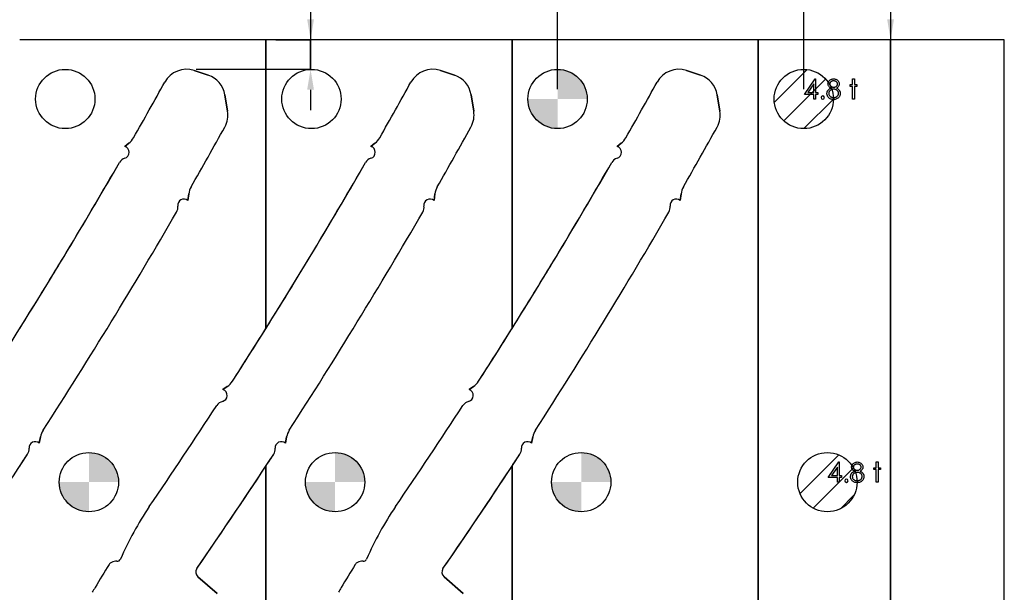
# Model space of a CAD drawing. Header units: inches. Extents: x -122 to 123, y -201 to 75.
# Tile 151 of 191: x -11 to -4.74, y 65.42 to 69.07. Entities that reach past the tile are written whole.
import ezdxf

# ---------------------------------------------------------------- set-up
doc = ezdxf.new("R2010")
doc.units = ezdxf.units.IN
doc.header["$MEASUREMENT"] = 0
doc.header["$PDSIZE"] = -1
doc.layers.add('DIMENSIONS', color=171, linetype='Continuous')
doc.layers.add('NOTES', color=5, linetype='Continuous')
doc.styles.add('SLDTEXTSTYLE0', font='TXT', dxfattribs={"width": 0.75})
doc.dimstyles.new('SLDDIMSTYLE1', dxfattribs={"dimtxt": 0.125, "dimasz": 0.13, "dimexe": 0, "dimexo": 0.0625, "dimgap": 0.03125, "dimtad": 0, "dimtih": 1, "dimtoh": 1, "dimdec": 4, "dimrnd": 1e-09, "dimzin": 4, "dimdsep": 46, "dimtxsty": 'SLDTEXTSTYLE0', "dimsah": 1, "dimcen": 0.09, "dimadec": 0, "dimazin": 1, "dimtfac": 1, "dimtdec": 4, "dimtmove": 0, "dimatfit": 0, "dimfxl": 1, "dimfrac": 2, "dimtolj": 1, "dimtzin": 12, "dimarcsym": 0})
doc.dimstyles.new('SLDDIMSTYLE2', dxfattribs={"dimtxt": 0.125, "dimasz": 0.13, "dimexe": 0, "dimexo": 0.0625, "dimgap": 0.03125, "dimtad": 0, "dimtih": 1, "dimtoh": 1, "dimdec": 4, "dimrnd": 1e-09, "dimzin": 4, "dimdsep": 46, "dimtxsty": 'SLDTEXTSTYLE0', "dimsah": 1, "dimcen": 0.09, "dimadec": 0, "dimazin": 1, "dimtfac": 1, "dimtdec": 4, "dimtofl": 0, "dimtmove": 0, "dimatfit": 3, "dimfxl": 1, "dimfrac": 2, "dimtolj": 1, "dimtzin": 12, "dimarcsym": 0})

# ---------------------------------------------------------------- blocks, each defined once
blk = doc.blocks.new('SW_HATCH_12')
at = {"color": 0, "linetype": 'Continuous', "lineweight": 18}
for p, q in [((0, 0), (-0.2466, -0.2466)), ((0.0929, -0.0839), (-0.1627, -0.3395)), ((0.0965, -0.257), (0.0104, -0.3431))]:
    blk.add_line(p, q, dxfattribs=at)
blk = doc.blocks.new('SW_HATCH_13')
at = {"color": 0, "linetype": 'Continuous', "lineweight": 18}
for p, q in [((0, 0), (-0.2095, -0.2095)), ((0.1168, -0.06), (-0.1495, -0.3263)), ((0.1662, -0.1873), (-0.0221, -0.3757))]:
    blk.add_line(p, q, dxfattribs=at)
blk = doc.blocks.new('_D_1')
at = {"layer": 'Defpoints', "color": 0}
for p in [(-5.4659, 68.9404), (-5.4659, 68.9404), (-4.7428, 68.9404), (-4.7428, 62.2104)]:
    blk.add_point(p, dxfattribs=at)
at = {"layer": 'DIMENSIONS', "color": 0, "lineweight": -2}
for p, q in [((-5.3359, 69.9232), (-5.4659, 69.9232)), ((-5.4659, 69.9232), (-5.4659, 68.9404)), ((-4.8053, 68.9404), (-5.4659, 68.9404)), ((-5.4659, 62.2104), (-5.4659, 68.9404)), ((-5.4659, 68.9404), (-5.4659, 62.2104)), ((-4.8053, 62.2104), (-5.4659, 62.2104)), ((-5.4659, 62.0804), (-5.4659, 61.9504))]:
    blk.add_line(p, q, dxfattribs=at)
at = {"layer": 'DIMENSIONS', "color": 0}
for points in [[(-5.4876, 69.0704), (-5.4442, 69.0704), (-5.4659, 68.9404)], [(-5.4442, 62.0804), (-5.4876, 62.0804), (-5.4659, 62.2104)]]:
    blk.add_solid(points, dxfattribs=at)
at = {"layer": 'DIMENSIONS', "color": 0, "insert": (-5.0859, 70.0898), "char_height": 0.125, "attachment_point": 2, "style": 'SLDTEXTSTYLE0'}
blk.add_mtext('\\A1;6.7300\\PCOIL', dxfattribs=at)
blk = doc.blocks.new('_D_2')
at = {"layer": 'Defpoints', "color": 0}
for p in [(-9.4378, 68.9404), (-9.9426, 68.7524), (-9.1535, 68.7524), (-9.1535, 68.7524)]:
    blk.add_point(p, dxfattribs=at)
at = {"layer": 'DIMENSIONS', "color": 0, "lineweight": -2}
for p, q in [((-9.0235, 69.5767), (-9.1535, 69.5767)), ((-9.1535, 69.5767), (-9.1535, 68.9404)), ((-9.3753, 68.9404), (-9.1535, 68.9404)), ((-9.1535, 68.9404), (-9.1535, 68.7524)), ((-9.1535, 68.7524), (-9.1535, 68.9404)), ((-9.8801, 68.7524), (-9.1535, 68.7524)), ((-9.1535, 68.6224), (-9.1535, 68.4924))]:
    blk.add_line(p, q, dxfattribs=at)
at = {"layer": 'DIMENSIONS', "color": 0}
for points in [[(-9.1752, 69.0704), (-9.1318, 69.0704), (-9.1535, 68.9404)], [(-9.1318, 68.6224), (-9.1752, 68.6224), (-9.1535, 68.7524)]]:
    blk.add_solid(points, dxfattribs=at)
at = {"layer": 'DIMENSIONS', "color": 0, "insert": (-8.7657, 69.6392), "char_height": 0.125, "attachment_point": 2, "style": 'SLDTEXTSTYLE0'}
blk.add_mtext('\\A1;(.1880)', dxfattribs=at)
blk = doc.blocks.new('_D_3')
at = {"layer": 'Defpoints', "color": 0}
for p in [(-6.0178, 69.9232), (-6.0178, 69.9232), (-7.5828, 68.5634), (-6.0178, 68.5634)]:
    blk.add_point(p, dxfattribs=at)
at = {"layer": 'DIMENSIONS', "color": 0, "lineweight": -2}
for p, q in [((-7.5828, 68.6259), (-7.5828, 69.9232)), ((-7.4528, 69.9232), (-7.097, 69.9232)), ((-6.1478, 69.9232), (-6.6127, 69.9232)), ((-6.0178, 68.6259), (-6.0178, 69.9232))]:
    blk.add_line(p, q, dxfattribs=at)
at = {"layer": 'DIMENSIONS', "color": 0}
for points in [[(-7.4528, 69.9448), (-7.4528, 69.9015), (-7.5828, 69.9232)], [(-6.1478, 69.9015), (-6.1478, 69.9448), (-6.0178, 69.9232)]]:
    blk.add_solid(points, dxfattribs=at)
at = {"layer": 'DIMENSIONS', "color": 0, "insert": (-6.8549, 70.0898), "char_height": 0.125, "attachment_point": 2, "style": 'SLDTEXTSTYLE0'}
blk.add_mtext('\\A1;1.5650\\PLEAD', dxfattribs=at)
blk = doc.blocks.new('SW_DOWELSYMBOL_1')
at = {"linetype": 'Continuous', "lineweight": 18}
h = blk.add_hatch(color=0, dxfattribs=at)
edge = h.paths.add_edge_path(flags=0)
edge.add_arc((0, 0), 0.1885, 0, 90)
edge.add_line((0, 0.1885), (0, 0))
edge.add_line((0, 0), (0.1885, 0))
h = blk.add_hatch(color=0, dxfattribs=at)
edge = h.paths.add_edge_path(flags=0)
edge.add_arc((0, 0), 0.1885, 180, 270)
edge.add_line((0, -0.1885), (0, 0))
edge.add_line((0, 0), (-0.1885, 0))
at = {"layer": 'NOTES', "color": 0}
blk.add_circle((0, 0), 0.1885, dxfattribs=at)
blk = doc.blocks.new('SW_DOWELSYMBOL_2')
at = {"linetype": 'Continuous', "lineweight": 18}
h = blk.add_hatch(color=0, dxfattribs=at)
edge = h.paths.add_edge_path(flags=0)
edge.add_arc((0, 0), 0.1885, 0, 90)
edge.add_line((0, 0.1885), (0, 0))
edge.add_line((0, 0), (0.1885, 0))
h = blk.add_hatch(color=0, dxfattribs=at)
edge = h.paths.add_edge_path(flags=0)
edge.add_arc((0, 0), 0.1885, 180, 270)
edge.add_line((0, -0.1885), (0, 0))
edge.add_line((0, 0), (-0.1885, 0))
at = {"layer": 'NOTES', "color": 0}
blk.add_circle((0, 0), 0.1885, dxfattribs=at)
blk = doc.blocks.new('SW_DOWELSYMBOL_6')
at = {"linetype": 'Continuous', "lineweight": 18}
h = blk.add_hatch(color=0, dxfattribs=at)
edge = h.paths.add_edge_path(flags=0)
edge.add_arc((0, 0), 0.1885, 0, 90)
edge.add_line((0, 0.1885), (0, 0))
edge.add_line((0, 0), (0.1885, 0))
h = blk.add_hatch(color=0, dxfattribs=at)
edge = h.paths.add_edge_path(flags=0)
edge.add_arc((0, 0), 0.1885, 180, 270)
edge.add_line((0, -0.1885), (0, 0))
edge.add_line((0, 0), (-0.1885, 0))
at = {"layer": 'NOTES', "color": 0}
blk.add_circle((0, 0), 0.1885, dxfattribs=at)
blk = doc.blocks.new('SW_DOWELSYMBOL_7')
at = {"linetype": 'Continuous', "lineweight": 18}
h = blk.add_hatch(color=0, dxfattribs=at)
edge = h.paths.add_edge_path(flags=0)
edge.add_arc((0, 0), 0.1885, 0, 90)
edge.add_line((0, 0.1885), (0, 0))
edge.add_line((0, 0), (0.1885, 0))
h = blk.add_hatch(color=0, dxfattribs=at)
edge = h.paths.add_edge_path(flags=0)
edge.add_arc((0, 0), 0.1885, 180, 270)
edge.add_line((0, -0.1885), (0, 0))
edge.add_line((0, 0), (-0.1885, 0))
at = {"layer": 'NOTES', "color": 0}
blk.add_circle((0, 0), 0.1885, dxfattribs=at)

msp = doc.modelspace()

# ---------------------------------------------------------------- linework, layer by layer
at = {"color": 7, "linetype": 'Continuous', "lineweight": 25}
for p, q in [((-9.43783, 68.94037), (-11.00283, 68.94037)), ((-9.43783, 67.10266), (-9.43783, 68.94037)), ((-9.43783, 68.94037), (-9.43783, 67.10266)), ((-7.87283, 68.94037), (-9.43783, 68.94037)), ((-7.87283, 67.10266), (-7.87283, 68.94037)), ((-7.87283, 68.94037), (-7.87283, 67.10266)), ((-6.30783, 68.94037), (-7.87283, 68.94037)), ((-6.30783, 62.65862), (-6.30783, 68.94037)), ((-4.74283, 68.94037), (-6.30783, 68.94037)), ((-6.30783, 68.94037), (-6.30783, 62.65862)), ((-4.74283, 62.21037), (-4.74283, 68.94037)), ((-9.893, 68.74435), (-9.80417, 68.71486)), ((-9.80417, 68.71486), (-9.893, 68.74435)), ((-8.328, 68.74435), (-8.23917, 68.71486)), ((-8.23917, 68.71486), (-8.328, 68.74435)), ((-6.763, 68.74435), (-6.67417, 68.71486)), ((-6.67417, 68.71486), (-6.763, 68.74435)), ((-9.69839, 68.59096), (-9.68124, 68.48669)), ((-9.68124, 68.48669), (-9.69839, 68.59096)), ((-8.13339, 68.59096), (-8.11624, 68.48669)), ((-8.11624, 68.48669), (-8.13339, 68.59096)), ((-6.56839, 68.59096), (-6.55124, 68.48669)), ((-6.55124, 68.48669), (-6.56839, 68.59096)), ((-10.33485, 68.26162), (-10.30923, 68.28161)), ((-10.30923, 68.28161), (-10.33485, 68.26162)), ((-8.76985, 68.26162), (-8.74423, 68.28161)), ((-8.74423, 68.28161), (-8.76985, 68.26162)), ((-7.20485, 68.26162), (-7.17923, 68.28161)), ((-7.17923, 68.28161), (-7.20485, 68.26162)), ((-9.92813, 67.95982), (-9.9336, 67.91761)), ((-9.9336, 67.91761), (-9.92813, 67.95982)), ((-8.36313, 67.95982), (-8.3686, 67.91761)), ((-8.3686, 67.91761), (-8.36313, 67.95982)), ((-6.79813, 67.95982), (-6.8036, 67.91761)), ((-6.8036, 67.91761), (-6.79813, 67.95982)), ((-9.71026, 66.71432), (-9.68302, 66.73329)), ((-9.68302, 66.73329), (-9.71026, 66.71432)), ((-8.14526, 66.71432), (-8.11802, 66.73329)), ((-8.11802, 66.73329), (-8.14526, 66.71432)), ((-10.87095, 66.41292), (-10.87828, 66.37322)), ((-10.87828, 66.37322), (-10.87095, 66.41292)), ((-9.30595, 66.41292), (-9.31328, 66.37322)), ((-9.31328, 66.37322), (-9.30595, 66.41292)), ((-7.74095, 66.41292), (-7.74828, 66.37322)), ((-7.74828, 66.37322), (-7.74095, 66.41292)), ((-9.43783, 63.78689), (-9.43783, 66.22712)), ((-9.43783, 66.22712), (-9.43783, 63.78689)), ((-7.87283, 62.65862), (-7.87283, 66.22712)), ((-7.87283, 66.22712), (-7.87283, 62.65862)), ((-9.87007, 65.5232), (-9.74802, 65.4172)), ((-9.74802, 65.4172), (-9.87007, 65.5232)), ((-8.30507, 65.5232), (-8.18302, 65.4172)), ((-8.18302, 65.4172), (-8.30507, 65.5232))]:
    msp.add_line(p, q, dxfattribs=at)
at = {"color": 7, "linetype": 'Continuous', "flags": 128}
for points in [[(-5.94479, 68.69157), (-5.94251, 68.69157), (-5.94251, 68.69157), (-5.94251, 68.60503), (-5.94251, 68.60503), (-5.92809, 68.60503), (-5.92809, 68.60503), (-5.92809, 68.59221), (-5.92809, 68.59221), (-5.94251, 68.59221), (-5.94251, 68.59221), (-5.94251, 68.56337), (-5.94251, 68.56337), (-5.95373, 68.56337), (-5.95373, 68.56337), (-5.95373, 68.59221), (-5.95373, 68.59221), (-6.01303, 68.59221), (-6.01303, 68.59221), (-5.94479, 68.69157)], [(-5.80963, 68.633), (-5.80657, 68.63138), (-5.80374, 68.6297), (-5.80114, 68.62795), (-5.79873, 68.62617), (-5.79653, 68.62432), (-5.79455, 68.62239), (-5.7928, 68.62043), (-5.79125, 68.61841), (-5.78989, 68.61633), (-5.78872, 68.61417), (-5.78772, 68.61195), (-5.78691, 68.60967), (-5.78626, 68.60729), (-5.78581, 68.60486), (-5.78556, 68.60235), (-5.78546, 68.59978), (-5.78546, 68.59978), (-5.78561, 68.59617), (-5.78606, 68.59266), (-5.78679, 68.58926), (-5.78782, 68.58598), (-5.78917, 68.58277), (-5.79079, 68.57972), (-5.7927, 68.57674), (-5.79493, 68.57388), (-5.79493, 68.57388), (-5.79798, 68.57068), (-5.80134, 68.56787), (-5.80502, 68.56552), (-5.80902, 68.56359), (-5.81333, 68.56209), (-5.81794, 68.56101), (-5.82287, 68.56039), (-5.8281, 68.56016), (-5.8281, 68.56016), (-5.83314, 68.56036), (-5.83787, 68.56091), (-5.8423, 68.56187), (-5.84638, 68.56317), (-5.85019, 68.56487), (-5.85365, 68.56695), (-5.8568, 68.56938), (-5.85966, 68.57221), (-5.86218, 68.57526), (-5.86436, 68.57839), (-5.86619, 68.5816), (-5.86772, 68.58488), (-5.86889, 68.58823), (-5.86972, 68.59166), (-5.87022, 68.59517), (-5.8704, 68.59875), (-5.8704, 68.59875), (-5.8703, 68.60138), (-5.87002, 68.60393), (-5.86957, 68.60641), (-5.86894, 68.60884), (-5.86812, 68.61119), (-5.86712, 68.61347), (-5.86594, 68.6157), (-5.86459, 68.61785), (-5.86301, 68.61996), (-5.86123, 68.62199), (-5.8592, 68.62396), (-5.85695, 68.62589), (-5.8545, 68.62777), (-5.85179, 68.62957), (-5.84889, 68.63133), (-5.84573, 68.633), (-5.84573, 68.633), (-5.85001, 68.63548), (-5.85372, 68.63826), (-5.85685, 68.64129), (-5.85943, 68.64462), (-5.86143, 68.64815), (-5.86284, 68.65181), (-5.86371, 68.65559), (-5.86399, 68.6595), (-5.86399, 68.6595), (-5.86369, 68.66348), (-5.86279, 68.66741), (-5.86126, 68.67132), (-5.85915, 68.67515), (-5.8565, 68.67878), (-5.8534, 68.68198), (-5.84984, 68.68479), (-5.84581, 68.68719), (-5.84145, 68.68912), (-5.83692, 68.69047), (-5.83224, 68.6913), (-5.82735, 68.69157), (-5.82735, 68.69157), (-5.8226, 68.6913), (-5.81804, 68.69047), (-5.81366, 68.68907), (-5.80945, 68.68714), (-5.80554, 68.68474), (-5.80211, 68.68191), (-5.79911, 68.6787), (-5.79655, 68.6751), (-5.7945, 68.67127), (-5.79305, 68.66731), (-5.79217, 68.66328), (-5.79187, 68.65915), (-5.79187, 68.65915), (-5.79215, 68.65509), (-5.79297, 68.65126), (-5.79438, 68.64765), (-5.7963, 68.64427), (-5.79881, 68.64112), (-5.80184, 68.63821), (-5.80547, 68.63548), (-5.80963, 68.633)], [(-5.82798, 68.67875), (-5.83061, 68.67865), (-5.83311, 68.6784), (-5.83549, 68.67795), (-5.83777, 68.67732), (-5.83995, 68.6765), (-5.84198, 68.67552), (-5.8439, 68.67435), (-5.84573, 68.67299), (-5.84739, 68.67152), (-5.84881, 68.66999), (-5.85001, 68.66839), (-5.85102, 68.66671), (-5.85177, 68.66496), (-5.85232, 68.66315), (-5.85267, 68.66127), (-5.85277, 68.65932), (-5.85277, 68.65932), (-5.85264, 68.65737), (-5.85229, 68.65549), (-5.85172, 68.65364), (-5.85087, 68.65183), (-5.84981, 68.65008), (-5.84851, 68.64835), (-5.84698, 68.6467), (-5.84521, 68.64507), (-5.84328, 68.64357), (-5.84125, 68.64227), (-5.83917, 68.64119), (-5.83699, 68.64029), (-5.83474, 68.63959), (-5.83241, 68.63909), (-5.83001, 68.63879), (-5.82753, 68.63869), (-5.82753, 68.63869), (-5.82435, 68.63886), (-5.82124, 68.63941), (-5.81824, 68.64032), (-5.81531, 68.64157), (-5.81258, 68.64315), (-5.81018, 68.645), (-5.8081, 68.6471), (-5.80632, 68.64948), (-5.80492, 68.65201), (-5.80389, 68.65451), (-5.80329, 68.65704), (-5.80309, 68.65957), (-5.80309, 68.65957), (-5.80319, 68.66135), (-5.80349, 68.66308), (-5.80399, 68.66475), (-5.80469, 68.66643), (-5.80559, 68.66806), (-5.80667, 68.66964), (-5.80797, 68.67119), (-5.80947, 68.67272), (-5.81115, 68.67412), (-5.81301, 68.67535), (-5.81506, 68.6764), (-5.81729, 68.67725), (-5.81969, 68.6779), (-5.82227, 68.67838), (-5.82502, 68.67865), (-5.82798, 68.67875)], [(-5.70694, 68.69157), (-5.69572, 68.69157), (-5.69572, 68.69157), (-5.69572, 68.65471), (-5.69572, 68.65471), (-5.67969, 68.65471), (-5.67969, 68.65471), (-5.67969, 68.6435), (-5.67969, 68.6435), (-5.69572, 68.6435), (-5.69572, 68.6435), (-5.69572, 68.56337), (-5.69572, 68.56337), (-5.70694, 68.56337), (-5.70694, 68.56337), (-5.70694, 68.6435), (-5.70694, 68.6435), (-5.72296, 68.6435), (-5.72296, 68.6435), (-5.72296, 68.65471), (-5.72296, 68.65471), (-5.70694, 68.65471), (-5.70694, 68.65471), (-5.70694, 68.69157)], [(-5.95373, 68.60503), (-5.95373, 68.65932), (-5.95373, 68.65932), (-5.99099, 68.60503), (-5.99099, 68.60503), (-5.95373, 68.60503)], [(-5.82725, 68.62587), (-5.83058, 68.62574), (-5.83376, 68.62534), (-5.83682, 68.62472), (-5.83972, 68.62381), (-5.8425, 68.62264), (-5.84516, 68.62121), (-5.84766, 68.61953), (-5.85001, 68.6176), (-5.85217, 68.6155), (-5.85402, 68.61332), (-5.8556, 68.61104), (-5.85688, 68.60869), (-5.8579, 68.60624), (-5.8586, 68.60371), (-5.85903, 68.60108), (-5.85918, 68.59837), (-5.85918, 68.59837), (-5.85893, 68.59502), (-5.8582, 68.59179), (-5.85698, 68.58861), (-5.85527, 68.58555), (-5.85312, 68.5827), (-5.85057, 68.58022), (-5.84764, 68.57804), (-5.84431, 68.57624), (-5.84062, 68.57481), (-5.83669, 68.57381), (-5.83246, 68.57318), (-5.82798, 68.57298), (-5.82798, 68.57298), (-5.82447, 68.57311), (-5.82117, 68.57348), (-5.81804, 68.57411), (-5.81511, 68.57499), (-5.81235, 68.57609), (-5.80978, 68.57747), (-5.80737, 68.57907), (-5.80517, 68.58095), (-5.80319, 68.58297), (-5.80146, 68.5851), (-5.79998, 68.58731), (-5.79881, 68.58958), (-5.79788, 68.59194), (-5.79721, 68.59439), (-5.7968, 68.59692), (-5.79668, 68.59955), (-5.79668, 68.59955), (-5.79683, 68.6021), (-5.79723, 68.60456), (-5.79793, 68.60696), (-5.79891, 68.60929), (-5.80018, 68.61154), (-5.80171, 68.61372), (-5.80354, 68.61583), (-5.80564, 68.61785), (-5.80795, 68.61973), (-5.81035, 68.62136), (-5.81288, 68.62274), (-5.81553, 68.62386), (-5.81829, 68.62474), (-5.82117, 68.62537), (-5.82415, 68.62574), (-5.82725, 68.62587)], [(-5.79479, 66.25357), (-5.79251, 66.25357), (-5.79251, 66.25357), (-5.79251, 66.16703), (-5.79251, 66.16703), (-5.77809, 66.16703), (-5.77809, 66.16703), (-5.77809, 66.15421), (-5.77809, 66.15421), (-5.79251, 66.15421), (-5.79251, 66.15421), (-5.79251, 66.12537), (-5.79251, 66.12537), (-5.80373, 66.12537), (-5.80373, 66.12537), (-5.80373, 66.15421), (-5.80373, 66.15421), (-5.86303, 66.15421), (-5.86303, 66.15421), (-5.79479, 66.25357)], [(-5.65962, 66.195), (-5.65657, 66.19338), (-5.65374, 66.1917), (-5.65114, 66.18995), (-5.64873, 66.18817), (-5.64653, 66.18632), (-5.64455, 66.18439), (-5.6428, 66.18243), (-5.64125, 66.18041), (-5.63989, 66.17833), (-5.63872, 66.17617), (-5.63772, 66.17395), (-5.63691, 66.17167), (-5.63626, 66.16929), (-5.63581, 66.16686), (-5.63556, 66.16435), (-5.63546, 66.16178), (-5.63546, 66.16178), (-5.63561, 66.15817), (-5.63606, 66.15466), (-5.63679, 66.15126), (-5.63782, 66.14798), (-5.63917, 66.14477), (-5.64079, 66.14172), (-5.6427, 66.13874), (-5.64493, 66.13588), (-5.64493, 66.13588), (-5.64798, 66.13268), (-5.65134, 66.12987), (-5.65502, 66.12752), (-5.65902, 66.12559), (-5.66333, 66.12409), (-5.66794, 66.12301), (-5.67287, 66.12239), (-5.6781, 66.12216), (-5.6781, 66.12216), (-5.68314, 66.12236), (-5.68787, 66.12291), (-5.6923, 66.12387), (-5.69638, 66.12517), (-5.70019, 66.12687), (-5.70365, 66.12895), (-5.7068, 66.13138), (-5.70966, 66.13421), (-5.71218, 66.13726), (-5.71436, 66.14039), (-5.71619, 66.1436), (-5.71772, 66.14688), (-5.71889, 66.15023), (-5.71972, 66.15366), (-5.72022, 66.15717), (-5.7204, 66.16075), (-5.7204, 66.16075), (-5.7203, 66.16338), (-5.72002, 66.16593), (-5.71957, 66.16841), (-5.71894, 66.17084), (-5.71812, 66.17319), (-5.71712, 66.17547), (-5.71594, 66.1777), (-5.71459, 66.17985), (-5.71301, 66.18196), (-5.71123, 66.18399), (-5.7092, 66.18596), (-5.70695, 66.18789), (-5.7045, 66.18977), (-5.70179, 66.19157), (-5.69889, 66.19333), (-5.69573, 66.195), (-5.69573, 66.195), (-5.70001, 66.19748), (-5.70372, 66.20026), (-5.70685, 66.20329), (-5.70943, 66.20662), (-5.71143, 66.21015), (-5.71284, 66.21381), (-5.71371, 66.21759), (-5.71399, 66.2215), (-5.71399, 66.2215), (-5.71369, 66.22548), (-5.71279, 66.22941), (-5.71126, 66.23332), (-5.70915, 66.23715), (-5.7065, 66.24078), (-5.7034, 66.24398), (-5.69984, 66.24679), (-5.69581, 66.24919), (-5.69145, 66.25112), (-5.68692, 66.25247), (-5.68224, 66.2533), (-5.67735, 66.25357), (-5.67735, 66.25357), (-5.6726, 66.2533), (-5.66804, 66.25247), (-5.66366, 66.25107), (-5.65945, 66.24914), (-5.65554, 66.24674), (-5.65211, 66.24391), (-5.64911, 66.2407), (-5.64655, 66.2371), (-5.6445, 66.23327), (-5.64305, 66.22931), (-5.64217, 66.22528), (-5.64187, 66.22115), (-5.64187, 66.22115), (-5.64215, 66.21709), (-5.64297, 66.21326), (-5.64438, 66.20965), (-5.6463, 66.20627), (-5.64881, 66.20312), (-5.65184, 66.20021), (-5.65547, 66.19748), (-5.65963, 66.195)], [(-5.67798, 66.24075), (-5.68061, 66.24065), (-5.68311, 66.2404), (-5.68549, 66.23995), (-5.68777, 66.23932), (-5.68995, 66.2385), (-5.69198, 66.23752), (-5.6939, 66.23635), (-5.69573, 66.23499), (-5.69739, 66.23352), (-5.69881, 66.23199), (-5.70001, 66.23039), (-5.70102, 66.22871), (-5.70177, 66.22696), (-5.70232, 66.22515), (-5.70267, 66.22327), (-5.70277, 66.22132), (-5.70277, 66.22132), (-5.70264, 66.21937), (-5.70229, 66.21749), (-5.70172, 66.21564), (-5.70087, 66.21383), (-5.69981, 66.21208), (-5.69851, 66.21035), (-5.69698, 66.2087), (-5.69521, 66.20707), (-5.69328, 66.20557), (-5.69125, 66.20427), (-5.68917, 66.20319), (-5.68699, 66.20229), (-5.68474, 66.20159), (-5.68241, 66.20109), (-5.68001, 66.20079), (-5.67753, 66.20069), (-5.67753, 66.20069), (-5.67435, 66.20086), (-5.67124, 66.20141), (-5.66824, 66.20232), (-5.66531, 66.20357), (-5.66258, 66.20515), (-5.66018, 66.207), (-5.6581, 66.2091), (-5.65632, 66.21148), (-5.65492, 66.21401), (-5.65389, 66.21651), (-5.65329, 66.21904), (-5.65309, 66.22157), (-5.65309, 66.22157), (-5.65319, 66.22335), (-5.65349, 66.22508), (-5.65399, 66.22675), (-5.65469, 66.22843), (-5.65559, 66.23006), (-5.65667, 66.23164), (-5.65797, 66.23319), (-5.65947, 66.23472), (-5.66115, 66.23612), (-5.66301, 66.23735), (-5.66506, 66.2384), (-5.66729, 66.23925), (-5.66969, 66.2399), (-5.67227, 66.24038), (-5.67502, 66.24065), (-5.67798, 66.24075)], [(-5.55694, 66.25357), (-5.54572, 66.25357), (-5.54572, 66.25357), (-5.54572, 66.21671), (-5.54572, 66.21671), (-5.52969, 66.21671), (-5.52969, 66.21671), (-5.52969, 66.2055), (-5.52969, 66.2055), (-5.54572, 66.2055), (-5.54572, 66.2055), (-5.54572, 66.12537), (-5.54572, 66.12537), (-5.55694, 66.12537), (-5.55694, 66.12537), (-5.55694, 66.2055), (-5.55694, 66.2055), (-5.57296, 66.2055), (-5.57296, 66.2055), (-5.57296, 66.21671), (-5.57296, 66.21671), (-5.55694, 66.21671), (-5.55694, 66.21671), (-5.55694, 66.25357)], [(-5.80373, 66.16703), (-5.80373, 66.22132), (-5.80373, 66.22132), (-5.84099, 66.16703), (-5.84099, 66.16703), (-5.80373, 66.16703)], [(-5.67725, 66.18787), (-5.68058, 66.18774), (-5.68376, 66.18734), (-5.68682, 66.18672), (-5.68972, 66.18581), (-5.6925, 66.18464), (-5.69516, 66.18321), (-5.69766, 66.18153), (-5.70001, 66.1796), (-5.70217, 66.1775), (-5.70402, 66.17532), (-5.7056, 66.17304), (-5.70688, 66.17069), (-5.7079, 66.16824), (-5.7086, 66.16571), (-5.70903, 66.16308), (-5.70918, 66.16037), (-5.70918, 66.16037), (-5.70893, 66.15702), (-5.7082, 66.15379), (-5.70698, 66.15061), (-5.70527, 66.14755), (-5.70312, 66.1447), (-5.70057, 66.14222), (-5.69764, 66.14004), (-5.69431, 66.13824), (-5.69062, 66.13681), (-5.68669, 66.13581), (-5.68246, 66.13518), (-5.67798, 66.13498), (-5.67798, 66.13498), (-5.67447, 66.13511), (-5.67117, 66.13548), (-5.66804, 66.13611), (-5.66511, 66.13699), (-5.66235, 66.13809), (-5.65978, 66.13947), (-5.65737, 66.14107), (-5.65517, 66.14295), (-5.65319, 66.14497), (-5.65146, 66.1471), (-5.64998, 66.14931), (-5.64881, 66.15158), (-5.64788, 66.15394), (-5.64721, 66.15639), (-5.6468, 66.15892), (-5.64668, 66.16155), (-5.64668, 66.16155), (-5.64683, 66.1641), (-5.64723, 66.16656), (-5.64793, 66.16896), (-5.64891, 66.17129), (-5.65018, 66.17354), (-5.65171, 66.17572), (-5.65354, 66.17783), (-5.65564, 66.17985), (-5.65795, 66.18173), (-5.66035, 66.18336), (-5.66288, 66.18474), (-5.66553, 66.18586), (-5.66829, 66.18674), (-5.67117, 66.18737), (-5.67415, 66.18774), (-5.67725, 66.18787)]]:
    msp.add_lwpolyline(points, dxfattribs=at)
at = {"color": 7, "linetype": 'Continuous', "lineweight": 25}
for centre in [(-10.71283, 68.56337), (-9.14783, 68.56337), (-7.58283, 68.56337), (-6.01783, 68.56337), (-6.01783, 68.56337), (-10.56283, 66.12537), (-8.99783, 66.12537), (-7.43283, 66.12537), (-5.86783, 66.12537), (-5.86783, 66.12537)]:
    msp.add_circle(centre, 0.1885, dxfattribs=at)
for centre, radius, start, end in [((-9.94261, 68.59489), 0.15748, 71.637066, 151.104254), ((-9.94261, 68.59489), 0.15748, 71.637066, 151.104254), ((-8.37761, 68.59489), 0.15748, 71.637066, 151.104254), ((-8.37761, 68.59489), 0.15748, 71.637066, 151.104254), ((-6.81261, 68.59489), 0.15748, 71.637066, 151.104254), ((-6.81261, 68.59489), 0.15748, 71.637066, 151.104254), ((-9.85378, 68.5654), 0.15748, 9.339864, 71.637066), ((-9.85378, 68.5654), 0.15748, 9.339864, 71.637066), ((-8.28878, 68.5654), 0.15748, 9.339864, 71.637066), ((-8.28878, 68.5654), 0.15748, 9.339864, 71.637066), ((-6.72378, 68.5654), 0.15748, 9.339864, 71.637066), ((-6.72378, 68.5654), 0.15748, 9.339864, 71.637066), ((-39.25265, 84.77206), 33.32057, 330.40657, 331.104254), ((-39.25265, 84.77206), 33.32057, 330.40657, 331.104254), ((-37.68765, 84.77206), 33.32057, 330.40657, 331.104254), ((-37.68765, 84.77206), 33.32057, 330.40657, 331.104254), ((-36.12265, 84.77206), 33.32057, 330.40657, 331.104254), ((-36.12265, 84.77206), 33.32057, 330.40657, 331.104254), ((-9.83663, 68.46113), 0.15748, 330.992012, 9.339864), ((-9.83663, 68.46113), 0.15748, 330.992012, 9.339864), ((-8.27163, 68.46113), 0.15748, 330.992012, 9.339864), ((-8.27163, 68.46113), 0.15748, 330.992012, 9.339864), ((-6.70663, 68.46113), 0.15748, 330.992012, 9.339864), ((-6.70663, 68.46113), 0.15748, 330.992012, 9.339864), ((-39.25265, 84.77206), 33.79301, 330.25102, 330.992012), ((-39.25265, 84.77206), 33.79301, 330.25102, 330.992012), ((-37.68765, 84.77206), 33.79301, 330.25102, 330.992012), ((-37.68765, 84.77206), 33.79301, 330.25102, 330.992012), ((-36.12265, 84.77206), 33.79301, 330.25102, 330.992012), ((-36.12265, 84.77206), 33.79301, 330.25102, 330.992012), ((-10.38305, 68.37622), 0.12, 307.964598, 330.40657), ((-10.38305, 68.37622), 0.12, 307.964598, 330.40657), ((-8.81805, 68.37622), 0.12, 307.964598, 330.40657), ((-8.81805, 68.37622), 0.12, 307.964598, 330.40657), ((-7.25305, 68.37622), 0.12, 307.964598, 330.40657), ((-7.25305, 68.37622), 0.12, 307.964598, 330.40657), ((-10.34643, 68.22399), 0.03937, 287.241923, 72.900071), ((-10.34643, 68.22399), 0.03937, 287.241923, 72.900071), ((-8.78143, 68.22399), 0.03937, 287.241923, 72.900071), ((-8.78143, 68.22399), 0.03937, 287.241923, 72.900071), ((-7.21643, 68.22399), 0.03937, 287.241923, 72.900071), ((-7.21643, 68.22399), 0.03937, 287.241923, 72.900071), ((-10.31697, 68.12909), 0.06, 107.241923, 150.093724), ((-10.31697, 68.12909), 0.06, 107.241923, 150.093724), ((-8.75197, 68.12909), 0.06, 107.241923, 150.093724), ((-8.75197, 68.12909), 0.06, 107.241923, 150.093724), ((-7.18697, 68.12909), 0.06, 107.241923, 150.093724), ((-7.18697, 68.12909), 0.06, 107.241923, 150.093724), ((-39.25265, 84.77206), 33.32057, 327.291775, 330.093724), ((-39.25265, 84.77206), 33.32057, 327.975276, 330.093724), ((-37.68765, 84.77206), 33.32057, 327.291775, 330.093724), ((-37.68765, 84.77206), 33.32057, 327.975276, 330.093724), ((-36.12265, 84.77206), 33.32057, 327.291775, 330.093724), ((-36.12265, 84.77206), 33.32057, 327.975276, 330.093724), ((-9.80912, 67.94439), 0.12, 150.25102, 172.611841), ((-9.80912, 67.94439), 0.12, 150.25102, 172.611841), ((-8.24412, 67.94439), 0.12, 150.25102, 172.611841), ((-8.24412, 67.94439), 0.12, 150.25102, 172.611841), ((-6.67912, 67.94439), 0.12, 150.25102, 172.611841), ((-6.67912, 67.94439), 0.12, 150.25102, 172.611841), ((-9.95874, 67.88731), 0.03937, 50.317419, 187.66403), ((-9.95874, 67.88731), 0.03937, 50.317419, 187.66403), ((-8.39374, 67.88731), 0.03937, 50.317419, 187.66403), ((-8.39374, 67.88731), 0.03937, 50.317419, 187.66403), ((-6.82874, 67.88731), 0.03937, 50.317419, 187.66403), ((-6.82874, 67.88731), 0.03937, 50.317419, 187.66403), ((-10.05722, 67.87406), 0.06, 329.938207, 7.66403), ((-10.05722, 67.87406), 0.06, 329.938207, 7.66403), ((-8.49222, 67.87406), 0.06, 329.938207, 7.66403), ((-8.49222, 67.87406), 0.06, 329.938207, 7.66403), ((-6.92722, 67.87406), 0.06, 329.938207, 7.66403), ((-6.92722, 67.87406), 0.06, 329.938207, 7.66403), ((-39.25265, 84.77206), 33.79301, 327.179961, 329.938207), ((-39.25265, 84.77206), 33.79301, 327.179961, 329.938207), ((-37.68765, 84.77206), 33.79301, 327.179961, 329.938207), ((-37.68765, 84.77206), 33.79301, 327.179961, 329.938207), ((-36.12265, 84.77206), 33.79301, 327.179961, 329.938207), ((-36.12265, 84.77206), 33.79301, 327.179961, 329.938207), ((-37.68765, 84.77206), 33.32057, 327.291775, 327.975276), ((-36.12265, 84.77206), 33.32057, 327.291775, 327.975276), ((-9.75159, 66.83177), 0.12, 304.849803, 327.291775), ((-9.75159, 66.83177), 0.12, 304.849803, 327.291775), ((-8.18659, 66.83177), 0.12, 304.849803, 327.291775), ((-8.18659, 66.83177), 0.12, 304.849803, 327.291775), ((-9.72335, 66.67719), 0.03937, 283.894723, 70.584172), ((-9.72335, 66.67719), 0.03937, 283.894723, 70.584172), ((-8.15835, 66.67719), 0.03937, 283.894723, 70.584172), ((-8.15835, 66.67719), 0.03937, 283.894723, 70.584172), ((-37.68765, 84.77206), 33.32057, 325.64677, 326.977541), ((-37.68765, 84.77206), 33.32057, 325.64677, 326.977541), ((-9.69948, 66.58073), 0.06, 103.894723, 146.977541), ((-9.69948, 66.58073), 0.06, 103.894723, 146.977541), ((-36.12265, 84.77206), 33.32057, 325.64677, 326.977541), ((-36.12265, 84.77206), 33.32057, 325.64677, 326.977541), ((-8.13448, 66.58073), 0.06, 103.894723, 146.977541), ((-8.13448, 66.58073), 0.06, 103.894723, 146.977541), ((-10.75294, 66.39114), 0.12, 147.179961, 169.540782), ((-10.75294, 66.39114), 0.12, 147.179961, 169.540782), ((-9.18794, 66.39114), 0.12, 147.179961, 169.540782), ((-9.18794, 66.39114), 0.12, 147.179961, 169.540782), ((-7.62294, 66.39114), 0.12, 147.179961, 169.540782), ((-7.62294, 66.39114), 0.12, 147.179961, 169.540782), ((-10.90417, 66.34356), 0.03937, 48.880181, 184.341821), ((-10.90417, 66.34356), 0.03937, 48.880181, 184.341821), ((-9.33917, 66.34356), 0.03937, 48.880181, 184.341821), ((-9.33917, 66.34356), 0.03937, 48.880181, 184.341821), ((-7.77417, 66.34356), 0.03937, 48.880181, 184.341821), ((-7.77417, 66.34356), 0.03937, 48.880181, 184.341821), ((-39.25265, 84.77206), 33.79301, 325.384301, 326.870872), ((-39.25265, 84.77206), 33.79301, 326.716608, 326.870872), ((-11.00325, 66.33604), 0.06, 326.870872, 4.341821), ((-11.00325, 66.33604), 0.06, 326.870872, 4.341821), ((-37.68765, 84.77206), 33.79301, 325.384301, 326.870872), ((-37.68765, 84.77206), 33.79301, 326.716608, 326.870872), ((-9.43825, 66.33604), 0.06, 326.870872, 4.341821), ((-9.43825, 66.33604), 0.06, 326.870872, 4.341821), ((-36.12265, 84.77206), 33.79301, 325.384301, 326.870872), ((-36.12265, 84.77206), 33.79301, 326.716608, 326.870872), ((-7.87325, 66.33604), 0.06, 326.870872, 4.341821), ((-7.87325, 66.33604), 0.06, 326.870872, 4.341821), ((-37.68765, 84.77206), 33.79301, 325.384301, 326.716608), ((-36.12265, 84.77206), 33.79301, 325.384301, 326.716608), ((-8.43256, 64.79416), 2.10514, 146.060592, 156.426541), ((-8.43256, 64.79416), 2.10514, 146.060592, 156.426541), ((-6.86756, 64.79416), 2.10514, 146.060592, 156.426541), ((-6.86756, 64.79416), 2.10514, 146.060592, 156.426541), ((-10.40107, 65.58013), 0.03937, 118.651586, 147.739348), ((-10.40107, 65.58013), 0.03937, 118.651586, 147.739348), ((-10.38974, 65.5594), 0.06299, 85.692394, 118.651586), ((-10.38974, 65.5594), 0.06299, 85.692394, 118.651586), ((-10.38327, 65.64532), 0.02318, 265.692821, 336.426541), ((-10.38327, 65.64532), 0.02318, 265.692821, 336.426541), ((-8.83607, 65.58013), 0.03937, 118.651586, 147.739348), ((-8.83607, 65.58013), 0.03937, 118.651586, 147.739348), ((-8.82474, 65.5594), 0.06299, 85.692394, 118.651586), ((-8.82474, 65.5594), 0.06299, 85.692394, 118.651586), ((-8.81827, 65.64532), 0.02318, 265.692821, 336.426541), ((-8.81827, 65.64532), 0.02318, 265.692821, 336.426541), ((-6.03036, 62.82128), 5.20796, 147.739348, 149.629084), ((-6.03036, 62.82128), 5.20796, 147.739348, 149.629084), ((-9.84426, 65.55293), 0.03937, 145.384301, 229.028), ((-9.84426, 65.55293), 0.03937, 145.384301, 229.028), ((-4.46536, 62.82128), 5.20796, 147.739348, 149.629084), ((-4.46536, 62.82128), 5.20796, 147.739348, 149.629084), ((-8.27926, 65.55293), 0.03937, 145.384301, 229.028), ((-8.27926, 65.55293), 0.03937, 145.384301, 229.028), ((-9.24213, 64.67455), 1.50014, 148.677497, 150.014763), ((-9.24213, 64.67455), 1.50014, 148.677497, 150.014763), ((-7.67713, 64.67455), 1.50014, 148.677497, 150.014763), ((-7.67713, 64.67455), 1.50014, 148.677497, 150.014763)]:
    msp.add_arc(centre, radius, start, end, dxfattribs=at)
at = {"color": 7, "linetype": 'Continuous'}
for centre, start, end in [((-5.89684, 68.57218), 90.001534, 89.998466), ((-5.74684, 66.13418), 90.000288, 89.99971)]:
    msp.add_arc(centre, 0.01042, start, end, dxfattribs=at)

# ---------------------------------------------------------------- block references
at = {"color": 5, "linetype": 'Continuous', "lineweight": 18, "true_color": 0x0000ff}
for name, p in [('SW_HATCH_13', (-5.99555, 68.75055)), ('SW_HATCH_12', (-5.79516, 66.29929))]:
    msp.add_blockref(name, p, dxfattribs=at)
at = {"layer": 'NOTES'}
for name, p in [('SW_DOWELSYMBOL_1', (-7.58283, 68.56337)), ('SW_DOWELSYMBOL_6', (-10.56283, 66.12537)), ('SW_DOWELSYMBOL_7', (-8.99783, 66.12537)), ('SW_DOWELSYMBOL_2', (-7.43283, 66.12537))]:
    msp.add_blockref(name, p, dxfattribs=at)

# ---------------------------------------------------------------- dimensions: what is measured, and where the dimension line sits
at = {"layer": 'DIMENSIONS'}
dim = msp.add_linear_dim(base=(-6.01783, 69.92316), p1=(-7.58283, 68.56337), p2=(-6.01783, 68.56337), text='<>\\PLEAD', dimstyle='SLDDIMSTYLE2', dxfattribs=at)
dim.commit()
dim.dimension.update_dxf_attribs({"geometry": '_D_3', "text_midpoint": (-6.85485, 69.92316), "dimtype": 160})
for base, p1, p2, text, picture, middle in [((-5.4659, 68.94037), (-4.74283, 62.21037), (-4.74283, 68.94037), '<>\\PCOIL', '_D_1', (-5.0859, 69.92316)), ((-9.15351, 68.75237), (-9.43783, 68.94037), (-9.94261, 68.75237), '(<>)', '_D_2', (-8.7657, 69.57675))]:
    dim = msp.add_linear_dim(base=base, p1=p1, p2=p2, angle=90, text=text, dimstyle='SLDDIMSTYLE1', dxfattribs=at)
    dim.commit()
    dim.dimension.update_dxf_attribs({"geometry": picture, "text_midpoint": middle, "dimtype": 160})

doc.saveas('drawing.dxf')
